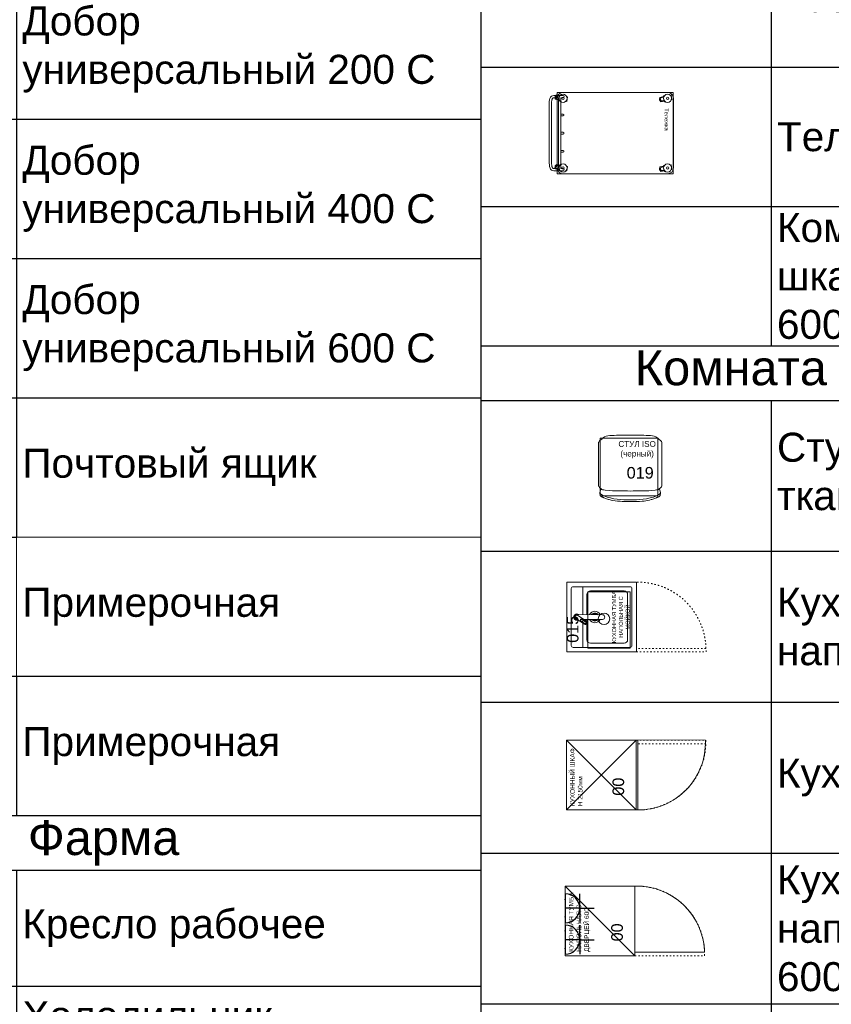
# Model space of a CAD drawing. Header units: millimetres. Extents: x -692150 to 2662533, y -95416 to 65084.
# Tile 30 of 256: x -56977 to -49986, y -47898 to -39415. Entities that reach past the tile are written whole.
import ezdxf
from ezdxf import colors
from ezdxf.entities.mleader import LeaderData, LeaderLine
from ezdxf.math import Vec2, Vec3

# ---------------------------------------------------------------- set-up
doc = ezdxf.new("R2010")
doc.units = ezdxf.units.MM
doc.linetypes.add('ACAD_ISO03W100', pattern=[30, 12, -18])
doc.layers.add('09_АР_Мебель', color=7, linetype='Continuous', lineweight=9, true_color=0x000000)
doc.layers.add('1. ПОДЛОЖКА', color=7, linetype='Continuous', lineweight=0, true_color=0x9b9292)
doc.layers.add('11_АР_Номер мебели', color=1, linetype='Continuous', lineweight=13, plot=False)
doc.layers.add('17_АР_Текст', color=250, linetype='Continuous', lineweight=0)
doc.layers.add('ЭОМ', color=7, linetype='Continuous')
doc.styles.add('_ТЕКСТОВЫЙ', font='arial.ttf', dxfattribs={"width": 0.8})
doc.styles.add('HVAC_AEP', font='arial.ttf')
doc.styles.get("Standard").update_dxf_attribs({"font": 'arial.ttf'})

# ---------------------------------------------------------------- blocks, each defined once
blk = doc.blocks.new('_Dot')
at = {"color": 0, "linetype": 'ByBlock', "lineweight": -2}
blk.add_line((-0.5, 0), (-1, 0), dxfattribs=at)
at = {"color": 0, "linetype": 'ByBlock', "const_width": 0.5}
blk.add_lwpolyline([(-0.25, 0, 1), (0.25, 0, 1)], format="xyb", close=True, dxfattribs=at)
blk = doc.blocks.new('*T214')
at = {"color": 0, "linetype": 'ByBlock', "lineweight": -2, "transparency": 16777216}
for p, q in [((0, 0), (6500, 0)), ((0, 0), (0, -18817.053206)), ((2500, 0), (2500, -16417.053206)), ((6500, 0), (6500, -18817.053206)), ((0, -1200), (6500, -1200)), ((0, -2400), (6500, -2400)), ((0, -3600), (6500, -3600)), ((0, -4800), (6500, -4800)), ((0, -6408.526603), (6500, -6408.526603)), ((0, -8017.053206), (6500, -8017.053206)), ((0, -9217.053206), (6500, -9217.053206)), ((0, -10417.053206), (6500, -10417.053206)), ((0, -11617.053206), (6500, -11617.053206)), ((0, -12817.053206), (6500, -12817.053206)), ((0, -14017.053206), (6500, -14017.053206)), ((0, -15217.053206), (6500, -15217.053206)), ((0, -16417.053206), (2500, -16417.053206)), ((0, -17617.053206), (6500, -17617.053206)), ((2500, -17617.053206), (2500, -18817.053206)), ((0, -18817.053206), (6500, -18817.053206))]:
    blk.add_line(p, q, dxfattribs=at)
at = {"color": 0, "linetype": 'ByBlock', "lineweight": 9, "transparency": 16777216}
for q in [(6500, -16417.053206), (2500, -17617.053206)]:
    blk.add_line((2500, -16417.053206), q, dxfattribs=at)
at = {"color": 0, "lineweight": 15, "transparency": 16777216, "char_height": 250, "width": 3900, "attachment_point": 4, "style": 'HVAC_AEP'}
for s, insert in [('Холодильник для^Jнапитков', (2550, -600)), ('Ларь морозильный', (2550, -1800)), ('Шкаф абонементный', (2550, -3000)), ('Витрина настенная', (2550, -4200)), ('Барьер^Jуниверсальный для^Jоткрытой выкладки^J1400 С', (2550, -5604.263302)), ('Барьер^Jуниверсальный для^Jоткрытой выкладки^J700 С', (2550, -7212.789905)), ('Витрина напольная', (2550, -8617.053206)), ('Стеллаж для^Jгофротары', (2550, -9817.053206)), ('Терминал СУО^Jнапольный', (2550, -11017.053206)), ('Добор^Jуниверсальный 200 С', (2550, -12217.053206)), ('Добор^Jуниверсальный 400 С', (2550, -13417.053206)), ('Добор^Jуниверсальный 600 С', (2550, -14617.053206)), ('Почтовый ящик', (2550, -15817.053206)), ('Примерочная ', (2550, -17017.053206)), ('Примерочная ', (2550, -18217.053206))]:
    blk.add_mtext(s, dxfattribs=dict(at, insert=insert))
blk = doc.blocks.new('*T216')
at = {"color": 0, "linetype": 'ByBlock', "lineweight": -2, "transparency": 16777216}
for p, q in [((0, 0), (6500, 0)), ((0, 0), (0, -9080.2)), ((6500, 0), (6500, -9080.2)), ((0, -469.7), (6500, -469.7)), ((2500, -469.7), (2500, -9080.2)), ((0, -1469.7), (6500, -1469.7)), ((0, -2469.7), (6500, -2469.7)), ((0, -4075), (6500, -4075)), ((0, -5680.2), (6500, -5680.2)), ((0, -6680.2), (6500, -6680.2)), ((0, -7880.2), (6500, -7880.2)), ((0, -9080.2), (6500, -9080.2))]:
    blk.add_line(p, q, dxfattribs=at)
at = {"color": 0, "lineweight": 15, "transparency": 16777216, "style": 'HVAC_AEP'}
for s, insert, char_height, width, attachment_point in [('Фарма', (3250, -234.8), 300, 6497, 5), ('Кресло рабочее', (2550, -969.7), 250, 3900, 4), ('Холодильник^Jфармацевтический', (2550, -1969.7), 250, 3900, 4), ('Аптечный шкаф для^Jрецептурных^Jлекарств с замками^J1099Х460Х 2200', (2550, -3272.3), 250, 3900, 4), ('Аптечный шкаф для^Jхранения резиновых^Jизделий^J600Х400Х2000 мм', (2550, -4877.6), 250, 3900, 4), ('Шкаф для хранения^JЛП 800Х400Х 2000', (2550, -6180.2), 250, 3900, 4), ('Шкаф металл.для^Jхранения ССЖ^J300Х500Х 1860', (2550, -7280.2), 250, 3900, 4), ('Тумба под^Jхолодильник^J600Х610Х516', (2550, -8480.2), 250, 3900, 4)]:
    blk.add_mtext(s, dxfattribs=dict(at, insert=insert, char_height=char_height, width=width, attachment_point=attachment_point))
blk = doc.blocks.new('*T218')
at = {"color": 0, "linetype": 'ByBlock', "lineweight": -2, "transparency": 16777216}
for p, q in [((0, 0), (6500, 0)), ((0, 0), (0, -7669.7)), ((6500, 0), (6500, -7669.7)), ((0, -469.7), (6500, -469.7)), ((2500, -469.7), (2500, -7669.7)), ((0, -1669.7), (6500, -1669.7)), ((0, -2869.7), (6500, -2869.7)), ((0, -4069.7), (6500, -4069.7)), ((0, -5269.7), (6500, -5269.7)), ((0, -6469.7), (6500, -6469.7)), ((0, -7669.7), (6500, -7669.7))]:
    blk.add_line(p, q, dxfattribs=at)
at = {"color": 0, "lineweight": 15, "transparency": 16777216, "style": 'HVAC_AEP'}
for s, insert, char_height, width, attachment_point in [('БЭК (сортировка)', (3250, -234.8), 300, 6497, 5), ('Стол упаковочный^J1200', (2550, -1069.7), 250, 3900, 4), ('Штемпелевальная^Jтумба', (2550, -2269.7), 250, 3900, 4), ('Клеть для^Jкорреспонденции', (2550, -3469.7), 250, 3900, 4), ('Весы', (2550, -4669.7), 250, 3900, 4), ('Тележка', (2550, -5869.7), 250, 3900, 4), ('Коммутационный^Jшкаф навесной^J600х600мм', (2550, -7069.7), 250, 3900, 4)]:
    blk.add_mtext(s, dxfattribs=dict(at, insert=insert, char_height=char_height, width=width, attachment_point=attachment_point))
blk = doc.blocks.new('Тележка')
at = {"layer": '09_АР_Мебель'}
for p, q in [((-300, -0.1), (300, 0.1)), ((-349.7, -950.1), (-350, -50.1)), ((-325.8, -19.1), (-286.4, -12.2)), ((-324.7, -25.3), (-325.8, -19.1)), ((-320.4, -84.2), (-321.5, -77.7)), ((-317.4, -83.7), (-320.4, -84.2)), ((-318, -80.1), (-317.4, -83.7)), ((-308.4, -117.6), (-314.7, -81.9)), ((-297.6, -120.8), (-311.6, -83.1)), ((-286.4, -12.2), (-285.3, -18.3)), ((-278, -117.3), (-277.8, -77.1)), ((-275.3, -74.9), (-269, -110.6)), ((-272.7, -72.1), (-272.1, -75.6)), ((-272.1, -75.6), (-269.2, -75.1)), ((-269.2, -75.1), (-270.3, -68.7)), ((274.2, -18.9), (313.6, -11.9)), ((275.3, -25.1), (274.2, -18.9)), ((279.6, -84), (278.5, -77.5)), ((282.6, -83.4), (279.6, -84)), ((282, -79.9), (282.6, -83.4)), ((291.6, -117.4), (285.3, -81.7)), ((302.3, -120.6), (288.4, -82.9)), ((313.6, -11.9), (314.7, -18.1)), ((322, -117.1), (322.2, -76.9)), ((324.7, -74.7), (331, -110.4)), ((327.3, -71.9), (327.9, -75.4)), ((327.9, -75.4), (330.8, -74.9)), ((330.8, -74.9), (329.7, -68.4)), ((350, -49.9), (350.3, -949.9)), ((-299.4, -116), (-308.4, -117.6)), ((-287.8, -119), (-297.6, -120.8)), ((-281.9, -108.9), (-296.8, -111.5)), ((-295.1, -116.3), (-296.8, -111.5)), ((-295.1, -116.3), (-281.9, -113.9)), ((-289.4, -110.2), (-281.9, -108.9)), ((-287.8, -119), (-278, -117.3)), ((-281.9, -113.9), (-281.9, -108.9)), ((-269, -110.6), (-277.9, -112.2)), ((300.6, -115.8), (291.6, -117.4)), ((312.2, -118.8), (302.3, -120.6)), ((318.1, -108.6), (303.2, -111.3)), ((304.9, -116), (303.2, -111.3)), ((304.9, -116), (318.1, -113.7)), ((310.6, -110), (318.1, -108.6)), ((312.2, -118.8), (322, -117.1)), ((318.1, -113.7), (318.1, -108.6)), ((331, -110.4), (322.1, -112)), ((-314.4, -918.4), (-313.3, -912.2)), ((-313.3, -912.2), (-273.9, -919.1)), ((-273.9, -919.1), (-275, -925.3)), ((285.6, -918.1), (286.7, -912)), ((286.7, -912), (326.1, -918.9)), ((326.1, -918.9), (325, -925.1)), ((-330.6, -1010.7), (-324.3, -974.9)), ((-321.7, -1012.2), (-330.6, -1010.7)), ((-330.5, -975.1), (-329.3, -968.7)), ((-327.5, -975.7), (-330.5, -975.1)), ((-326.9, -972.1), (-327.5, -975.7)), ((-324.7, -970.1), (-324.7, -950.1)), ((-324.7, -970.1), (-324.6, -1020.1)), ((-321.6, -1017.3), (-321.9, -977.2)), ((-311.8, -1019), (-321.6, -1017.3)), ((-317.7, -1014), (-317.7, -1008.9)), ((-302.8, -1011.5), (-317.7, -1008.9)), ((-317.7, -1014), (-304.5, -1016.3)), ((-310.2, -1010.2), (-302.8, -1011.5)), ((-304.7, -950.1), (-304.7, -970.1)), ((305.3, -969.9), (-304.7, -970.1)), ((305.4, -989.9), (-304.7, -990.1)), ((-304.6, -1019.5), (-304.7, -990.1)), ((-304.5, -1016.3), (-302.8, -1011.5)), ((-301.9, -1020.8), (-288, -983.1)), ((-291.2, -1017.6), (-300.2, -1016)), ((300.4, -999.9), (-299.6, -1000.1)), ((-284.9, -981.9), (-291.2, -1017.6)), ((-281.6, -980.1), (-282.2, -983.6)), ((-282.2, -983.6), (-279.3, -984.2)), ((-279.3, -984.2), (-278.1, -977.7)), ((-163.4, -950.1), (-163.4, -970.1)), ((-148.4, -950.1), (-148.4, -970.1)), ((-7.2, -950), (-7.2, -970)), ((7.8, -950), (7.8, -970)), ((149.1, -949.9), (149.1, -969.9)), ((164.1, -949.9), (164.1, -969.9)), ((269.4, -1010.4), (275.7, -974.7)), ((278.3, -1012), (269.4, -1010.4)), ((269.5, -974.9), (270.7, -968.5)), ((272.5, -975.5), (269.5, -974.9)), ((273.1, -971.9), (272.5, -975.5)), ((278.4, -1017.1), (278.1, -976.9)), ((288.2, -1018.8), (278.4, -1017.1)), ((282.3, -1013.7), (282.3, -1008.7)), ((297.2, -1011.3), (282.3, -1008.7)), ((282.3, -1013.7), (295.5, -1016)), ((289.8, -1010), (297.2, -1011.3)), ((295.5, -1016), (297.2, -1011.3)), ((298.1, -1020.6), (312, -982.9)), ((308.8, -1017.4), (299.8, -1015.8)), ((305.3, -949.9), (305.3, -969.9)), ((305.4, -1019.2), (305.4, -989.9)), ((315.1, -981.6), (308.8, -1017.4)), ((318.4, -979.9), (317.8, -983.4)), ((317.8, -983.4), (320.7, -983.9)), ((320.7, -983.9), (321.9, -977.5)), ((325.3, -969.9), (325.3, -949.9)), ((325.4, -1019.9), (325.3, -969.9)), ((-311.8, -1019), (-301.9, -1020.8)), ((225.4, -1049.9), (-224.6, -1050.1)), ((-224.6, -1070.1), (225.4, -1069.9)), ((288.2, -1018.8), (298.1, -1020.6))]:
    blk.add_line(p, q, dxfattribs=at)
for centre, radius in [((-300, -50.1), 35), ((-300, -50.1), 10), ((300, -49.9), 35), ((300, -49.9), 10), ((-299.7, -950.1), 35), ((300.3, -949.9), 35), ((-299.7, -950.1), 10), ((300.3, -949.9), 10)]:
    blk.add_circle(centre, radius, dxfattribs=at)
for centre, radius, start, end in [((300, -49.9), 50, 0.02028, 90.02028), ((-300, -50.1), 50, 90.02028, 180.02028), ((-299.7, -950.1), 50, 180.02028, 270.02028), ((-314.7, -950.1), 10, 0.02028, 180.02028), ((-155.9, -950.1), 7.5, 0.02028, 180.02028), ((0.3, -950), 7.5, 0.02028, 180.02028), ((156.6, -949.9), 7.5, 0.02028, 180.02028), ((300.3, -949.9), 50, 270.02028, 0.02028), ((315.3, -949.9), 10, 0.02028, 180.02028)]:
    blk.add_arc(centre, radius, start, end, dxfattribs=at)
for points in [[(-324.6, -1020.1), (-322.5, -1040.1), (-224.6, -1070.1)], [(325.4, -1019.9), (323.3, -1039.8), (225.4, -1069.9)]]:
    blk.add_spline(points, degree=3, dxfattribs=at)
for points in [[(-304.6, -1019.5), (-304.6, -1020.2), (-304.6, -1020.9), (-304.5, -1022.9), (-304.5, -1024.3), (-304.3, -1027.2), (-304.2, -1028.8), (-303.9, -1031.6), (-303.7, -1032.8), (-303.5, -1034), (-303.4, -1034.2), (-303.3, -1034.7), (-303.2, -1034.8), (-303.1, -1035.2), (-303.1, -1035.3), (-302.9, -1035.8), (-302.8, -1036.1), (-302.5, -1036.9), (-302.2, -1037.4), (-301.6, -1038.3), (-301.2, -1038.7), (-300.4, -1039.6), (-299.9, -1040.1), (-298.6, -1041.1), (-297.8, -1041.5), (-296.1, -1042.6), (-295.1, -1043.1), (-292.7, -1044), (-291.4, -1044.5), (-287.7, -1045.7), (-285.1, -1046.4), (-279.2, -1047.6), (-276, -1048), (-269.2, -1048.8), (-265.6, -1049.1), (-257.9, -1049.6), (-254, -1049.8), (-243.4, -1050), (-236.5, -1050.1), (-227.9, -1050.1), (-226.3, -1050.1), (-224.6, -1050.1)], [(305.4, -1019.2), (305.3, -1020), (305.3, -1020.7), (305.3, -1022.7), (305.2, -1024), (305.1, -1027), (304.9, -1028.6), (304.6, -1031.4), (304.4, -1032.6), (304.2, -1033.8), (304.1, -1034), (304, -1034.5), (304, -1034.6), (303.9, -1035), (303.8, -1035.1), (303.7, -1035.6), (303.6, -1035.9), (303.2, -1036.7), (302.9, -1037.2), (302.3, -1038.1), (302, -1038.5), (301.1, -1039.4), (300.6, -1039.9), (299.3, -1040.8), (298.6, -1041.3), (296.8, -1042.3), (295.8, -1042.8), (293.5, -1043.8), (292.2, -1044.3), (288.5, -1045.5), (285.8, -1046.2), (280, -1047.4), (276.8, -1047.8), (269.9, -1048.6), (266.3, -1049), (258.7, -1049.4), (254.7, -1049.6), (244.1, -1049.9), (237.3, -1049.9), (228.7, -1049.9), (227, -1049.9), (225.4, -1049.9)]]:
    blk.add_open_spline(points, degree=3, knots=[0, 0, 0, 0, 2.047658, 2.047658, 6.142973, 6.142973, 11.89503, 11.89503, 17.647088, 17.647088, 19.389167, 19.389167, 20.854244, 20.854244, 22.319321, 22.319321, 25.249476, 25.249476, 31.435607, 31.435607, 37.621739, 37.621739, 43.80787, 43.80787, 49.994001, 49.994001, 56.180132, 56.180132, 62.366264, 62.366264, 72.434078, 72.434078, 82.501892, 82.501892, 92.569706, 92.569706, 102.63752, 102.63752, 118.715994, 118.715994, 122.485284, 122.485284, 122.485284, 122.485284], dxfattribs=at)
at = {"layer": '1. ПОДЛОЖКА'}
blk.add_lwpolyline([(-349.8, -3), (-349.8, -1000), (350.2, -1000), (350.2, -3)], close=True, dxfattribs=at)
at = {"layer": '09_АР_Мебель', "insert": (-214.9, -40.4), "char_height": 35, "attachment_point": 1}
blk.add_mtext_dynamic_manual_height_columns('{\\C7;Тележка}', width=571.345, gutter_width=12.5, heights=[0], dxfattribs=at)
blk = doc.blocks.new('*T219')
at = {"color": 0, "linetype": 'ByBlock', "lineweight": -2, "transparency": 16777216}
for p, q in [((0, 0), (6500, 0)), ((0, 0), (0, -12369.7)), ((6500, 0), (6500, -12369.7)), ((0, -469.7), (6500, -469.7)), ((2500, -469.7), (2500, -12369.7)), ((0, -1769.7), (6500, -1769.7)), ((0, -3069.7), (6500, -3069.7)), ((0, -4369.7), (6500, -4369.7)), ((0, -5669.7), (6500, -5669.7)), ((0, -6969.7), (6500, -6969.7)), ((0, -8269.7), (6500, -8269.7)), ((0, -9569.7), (6500, -9569.7)), ((0, -10869.7), (6500, -10869.7)), ((0, -12369.7), (6500, -12369.7))]:
    blk.add_line(p, q, dxfattribs=at)
at = {"color": 0, "lineweight": 15, "transparency": 16777216, "style": 'HVAC_AEP'}
for s, insert, char_height, width, attachment_point in [('Комната персонала', (3250, -234.8), 300, 6497, 5), ('Стул ISO (черная^Jткань)', (2550, -1119.7), 250, 3900, 4), ('Кухонная тумба^Jнапольная с мойкой', (2550, -2419.7), 250, 3900, 4), ('Кухонный шкаф 600', (2550, -3719.7), 250, 3900, 4), ('Кухонная тумба^Jнапольная с дверцей^J600', (2550, -5019.7), 250, 3900, 4), ('Кухонная тумба^Jнапольная с ящиком^J800', (2550, -6319.7), 250, 3900, 4), ('Кухонный шкаф^Jнавесной 600', (2550, -7619.7), 250, 3900, 4), ('Кухонный шкаф^Jнавесной 400', (2550, -8919.7), 250, 3900, 4), ('Стол обеденный^JСтол (розетка для^Jчайника)', (2550, -10219.7), 250, 3900, 4), ('Холодильник^JХолодильник^J(розетка под СВЧ)', (2550, -11619.7), 250, 3900, 4)]:
    blk.add_mtext(s, dxfattribs=dict(at, insert=insert, char_height=char_height, width=width, attachment_point=attachment_point))
blk = doc.blocks.new('Мойка кухонная LIGHT')
at = {"layer": '09_АР_Мебель'}
for p, q in [((600, 0), (0, 0)), ((0, 0), (0, -600)), ((600, 0), (600, -600)), ((38.5, -545), (38.5, -55)), ((545, -38.5), (55, -38.5)), ((286.4, -78.7), (237.7, -152.3)), ((561.5, -55), (561.5, -545)), ((247.5, -137.5), (38.5, -137.5)), ((267.1, -121.8), (244.1, -156.6)), ((276.5, -137.5), (256.7, -137.5)), ((280.9, -131.1), (257.2, -165.5)), ((313.7, -97.2), (263.5, -169.8)), ((278, -88), (278, -91.3)), ((278.3, -119.3), (278.5, -134.7)), ((278.6, -148), (280.2, -308)), ((322, -88), (319.8, -308)), ((561.5, -137.5), (321.5, -137.5)), ((75, -495), (75, -204)), ((242.4, -174), (105, -174)), ((278.9, -174), (259.2, -174)), ((495, -174), (321.3, -174)), ((525, -204), (525, -495)), ((545, -561.5), (55, -561.5)), ((495, -525), (105, -525)), ((0, -600), (600, -600))]:
    blk.add_line(p, q, dxfattribs=at)
at = {"layer": '09_АР_Мебель', "linetype": 'ACAD_ISO03W100'}
for p, q in [((0, -600), (0, -1199.4)), ((30.1, -1199.4), (30.1, -600)), ((-1, -1200), (29, -1200))]:
    blk.add_line(p, q, dxfattribs=at)
at = {"layer": '09_АР_Мебель'}
for centre, radius, start, end in [((55, -55), 16.5, 90, 180), ((300, -88), 27.5, 322.55334, 199.64776), ((300, -88), 22, 358.85412, 181.14588), ((300, -88), 16.5, 324.79597, 147.08773), ((545, -55), 16.5, 0, 90), ((250.8, -160.8), 15.6, 145.94185, 325.94185), ((250.8, -160.8), 7.92, 145.94185, 325.94185), ((274, -126.4), 8.34, 324.79597, 147.08773), ((105, -204), 30, 90, 180), ((300, -242), 49.5, 114.98604, 246.15984), ((300, -242), 34.7, 126.76165, 234.38423), ((300, -242), 28.7, 157.0247, 202.9753), ((278.1, -232.7), 4.95, 75.07827, 157.0247), ((278.1, -251.3), 4.95, 202.9753, 288.30817), ((300, -242), 49.5, 293.84016, 65.01396), ((300, -242), 34.7, 305.61577, 53.23835), ((321.9, -251.3), 4.95, 251.69183, 337.0247), ((321.9, -232.7), 4.95, 22.9753, 104.92173), ((300, -242), 28.7, 337.0247, 22.9753), ((495, -204), 30, 0, 90), ((300, -308), 19.8, 180, 0), ((105, -495), 30, 180, 270), ((495, -495), 30, 270, 0), ((55, -545), 16.5, 180, 270), ((545, -545), 16.5, 270, 0)]:
    blk.add_arc(centre, radius, start, end, dxfattribs=at)
at = {"layer": '09_АР_Мебель', "linetype": 'ACAD_ISO03W100'}
blk.add_arc((15.8, -615.1), 584.4, 271.39574, 1.4851, dxfattribs=at)
at = {"layer": '1. ПОДЛОЖКА'}
for points in [[(0, 0), (600, 0), (600, -600), (0, -600)], [(516.2, -182.8), (31.3, -182.8), (31.3, -547.8), (516.2, -547.8)]]:
    blk.add_lwpolyline(points, close=True, dxfattribs=at)
blk.add_circle((285.2, -321.2), 49.6, dxfattribs=at)
at = {"flags": 1}
for tag, p in [('КОД_ОБОРУДОВАНИЯ', (190, 67.1)), ('ДОП_ИНФОРМАЦИЯ', (190, 14.9)), ('ДОГОВОР', (621.9, -93.8))]:
    blk.add_attdef(tag, p, '', height=25, dxfattribs=at)
at = {"layer": '09_АР_Мебель', "linetype": 'Continuous', "insert": (300, -466.8), "char_height": 35, "attachment_point": 5}
blk.add_mtext_dynamic_manual_height_columns('{\\C7;КУХОННАЯ ТУМБА НАПОЛЬНАЯ С МОЙКОЙ}', width=537.47, gutter_width=12.5, heights=[0], dxfattribs=at)
at = {"layer": '11_АР_Номер мебели'}
blk.add_attdef('Номер', (78.1, -701.2), '', height=100, dxfattribs=at)
blk = doc.blocks.new('A$C21545FF3')
at = {"layer": 'ЭОМ', "color": 0, "linetype": 'Continuous', "lineweight": 30}
for p, q in [((-125, 125), (-125, 250)), ((-125, 125), (-250, 125)), ((-125, 125), (0, 125)), ((-125, 125), (-125, 0)), ((-250, 0), (0, 0))]:
    blk.add_line(p, q, dxfattribs=at)
blk.add_arc((-125, 0), 125, 0, 180, dxfattribs=at)
for p in [(-200, 0), (-50, 0)]:
    blk.add_point(p, dxfattribs=at)
blk = doc.blocks.new('Кухонная тумба напольная 600')
at = {"layer": '09_АР_Мебель', "linetype": 'ACAD_ISO03W100'}
for p, q in [((0, -600), (0, -1200)), ((30, -1200), (30, -600)), ((0, -1200), (30, -1200))]:
    blk.add_line(p, q, dxfattribs=at)
at = {"layer": '09_АР_Мебель'}
blk.add_lwpolyline([(600, -600), (0, -600), (0, 0), (600, 0)], close=True, dxfattribs=at)
blk.add_lwpolyline([(0, -600), (600, 0)], dxfattribs=at)
at = {"layer": '09_АР_Мебель', "linetype": 'ACAD_ISO03W100'}
blk.add_arc((13.5, -613.6), 586.6, 271.60811, 1.32949, dxfattribs=at)
at = {"layer": '1. ПОДЛОЖКА'}
for points in [[(600, 0), (0, 0), (0, -600), (600, -600)], [(30, -602.1), (30, -602.1), (30, -1200), (30, -1200)]]:
    blk.add_lwpolyline(points, close=True, dxfattribs=at)
blk.add_lwpolyline([(30, -1200, 0.41279), (600, -600)], format="xyb", dxfattribs=at)
at = {"layer": 'ЭОМ', "lineweight": 15, "rotation": 180}
for p in [(12.8, 0), (283.7, 0)]:
    blk.add_blockref('A$C21545FF3', p, dxfattribs=at)
at = {"flags": 1}
for tag, p in [('КОД_ОБОРУДОВАНИЯ', (7.7, 111.4)), ('ДОП_ИНФОРМАЦИЯ', (7.7, 59.2)), ('ДОГОВОР', (12.8, 9.2))]:
    blk.add_attdef(tag, p, '', height=25, dxfattribs=at)
at = {"layer": '09_АР_Мебель', "insert": (32.5, -30.8), "char_height": 40, "attachment_point": 1}
blk.add_mtext_dynamic_manual_height_columns('{\\C7;КУХОННАЯ ТУМБА\\PНАПОЛЬНАЯ С ДВЕРЦЕЙ 600}', width=546.547, gutter_width=12.5, heights=[0], dxfattribs=at)
at = {"layer": '11_АР_Номер мебели', "flags": 4}
blk.add_attdef('Номер', (122.9, -495.8), '', height=100, dxfattribs=at)
blk = doc.blocks.new('Кухонный шкаф Н2150')
at = {"layer": '09_АР_Мебель', "linetype": 'ACAD_ISO03W100'}
for p, q in [((570, -1200), (570, -600)), ((600, -600), (600, -1200)), ((600, -1200), (570, -1200))]:
    blk.add_line(p, q, dxfattribs=at)
at = {"layer": '09_АР_Мебель'}
blk.add_lwpolyline([(600, -600), (0, -600), (0, 0), (600, 0)], close=True, dxfattribs=at)
for points in [[(0, -600), (600, 0)], [(600, -600), (0, 0)]]:
    blk.add_lwpolyline(points, dxfattribs=at)
at = {"layer": '09_АР_Мебель', "linetype": 'ACAD_ISO03W100'}
blk.add_arc((586.5, -613.6), 586.6, 178.67051, 268.39189, dxfattribs=at)
at = {"layer": '1. ПОДЛОЖКА'}
blk.add_lwpolyline([(600, 0), (-0.2, 0), (-0.2, -613.6), (600, -613.6)], close=True, dxfattribs=at)
blk.add_lwpolyline([(602.9, -619.8), (600, -1196.1, -0.425803), (-0.2, -613.6)], format="xyb", dxfattribs=at)
at = {"flags": 1}
for tag, p in [('КОД_ОБОРУДОВАНИЯ', (7.7, 111.4)), ('ДОП_ИНФОРМАЦИЯ', (7.7, 59.2)), ('ДОГОВОР', (12.8, 9.2))]:
    blk.add_attdef(tag, p, '', height=25, dxfattribs=at)
at = {"layer": '09_АР_Мебель', "insert": (32.5, -30.8), "char_height": 40, "attachment_point": 1}
blk.add_mtext_dynamic_manual_height_columns('{\\C7;КУХОННЫЙ ШКАФ\\PH 2150мм}', width=971.048, gutter_width=12.5, heights=[0], dxfattribs=at)
at = {"layer": '11_АР_Номер мебели', "flags": 4}
blk.add_attdef('Номер', (122.9, -495.8), '', height=100, dxfattribs=at)
blk = doc.blocks.new('Стул')
at = {"layer": '09_АР_Мебель'}
for p, q in [((-272.5, 457.5), (-272.5, 187.5)), ((272.5, 457.5), (272.5, 187.5)), ((-260.4, 74.5), (-255.7, 101.9)), ((260.4, 74.5), (255.7, 101.9)), ((-258.2, 50.5), (-260.4, 74.5)), ((258.2, 50.5), (260.4, 74.5))]:
    blk.add_line(p, q, dxfattribs=at)
for points, knots in [([(-272.5, 457.5), (-272.4, 472.1), (-272.3, 489), (-272.4, 507.5), (-270, 520.3), (-248.9, 535.6), (-217.5, 565.6), (-133.5, 573.3), (-44.5, 572.4), (0, 571.9)], [8.626658, 8.626658, 8.626658, 8.626658, 52.521027, 59.234811, 64.047752, 90.891923, 131.116467, 194.375748, 330.080561, 330.080561, 330.080561, 330.080561]), ([(272.5, 457.5), (272.4, 472.1), (272.3, 489), (272.4, 507.5), (270, 520.3), (248.9, 535.6), (217.5, 565.6), (133.5, 573.3), (44.5, 572.4), (0, 571.9)], [8.626658, 8.626658, 8.626658, 8.626658, 52.521027, 59.234811, 64.047752, 90.891923, 131.116467, 194.375748, 330.080561, 330.080561, 330.080561, 330.080561]), ([(-272.5, 187.5), (-272.4, 172.9), (-272.3, 156), (-272.4, 137.5), (-270, 124.8), (-256.8, 115.2), (-246.3, 106.2), (-242.9, 103.4)], [8.626658, 8.626658, 8.626658, 8.626658, 52.521027, 59.234811, 64.047752, 90.891923, 104.088874, 104.088874, 104.088874, 104.088874]), ([(272.5, 187.5), (272.4, 172.9), (272.3, 156), (272.4, 137.5), (270, 124.8), (256.8, 115.2), (246.3, 106.2), (242.9, 103.4)], [8.626658, 8.626658, 8.626658, 8.626658, 52.521027, 59.234811, 64.047752, 90.891923, 104.088874, 104.088874, 104.088874, 104.088874]), ([(-0.3, 91.4), (-31.7, 92), (-98.1, 93.3), (-182.2, 94.1), (-246.1, 105.1), (-255.7, 101.9)], [0, 0, 0, 0, 90.957455, 191.98862, 225.938775, 225.938775, 225.938775, 225.938775]), ([(0.3, 91.4), (31.7, 92), (121.8, 93.3), (182.2, 94.1), (246.1, 105.1), (255.7, 101.9)], [0, 0, 0, 0, 90.957455, 191.98862, 225.938775, 225.938775, 225.938775, 225.938775]), ([(-260.4, 74.5), (-253.9, 62.9), (-172.6, 20.5), (-68.1, 14.1), (-0.3, 14.7), (-0.3, 14.7), (-0.3, 14.7), (-0.3, 14.7), (-0.2, 14.7), (-0.1, 14.7), (0, 14.7)], [260.49779, 260.49779, 260.49779, 260.49779, 300.495976, 508.274753, 508.274753, 508.274753, 508.27557, 508.27557, 508.27557, 508.603601, 508.603601, 508.603601, 508.603601]), ([(-258.2, 50.5), (-257.5, 50), (-256.8, 49.5), (-253.8, 47.4), (-251.5, 45.9), (-246.9, 43.2), (-244.6, 42), (-240.4, 39.9), (-238.5, 39), (-235.7, 37.7), (-234.7, 37.2), (-231.1, 35.6), (-228.6, 34.5), (-220.9, 31.2), (-215.8, 29.2), (-200.4, 23.5), (-190.2, 20.1), (-160.2, 11.7), (-140.4, 7.8), (-77.4, 2.5), (-57.9, 1.1), (-25.6, 0), (-12.9, -0.1), (-0.2, 0), (-0.2, 0), (-0.2, 0), (-0.2, 0), (-0.1, 0), (-0.1, 0), (0, 0)], [277.161154, 277.161154, 277.161154, 277.161154, 279.234061, 279.234061, 285.775653, 285.775653, 292.317245, 292.317245, 297.582633, 297.582633, 300.513609, 300.513609, 308.017478, 308.017478, 323.025215, 323.025215, 353.040689, 353.040689, 411.428043, 411.428043, 469.815397, 469.815397, 508.274753, 508.274753, 508.274753, 508.275601, 508.275601, 508.275601, 508.478317, 508.478317, 508.478317, 508.478317]), ([(260.4, 74.5), (253.9, 62.9), (172.6, 20.5), (68.1, 14.1), (0.3, 14.7), (0.3, 14.7), (0.3, 14.7), (0.3, 14.7), (0.2, 14.7), (0.1, 14.7), (0, 14.7)], [260.49779, 260.49779, 260.49779, 260.49779, 300.495976, 508.274753, 508.274753, 508.274753, 508.27557, 508.27557, 508.27557, 508.603601, 508.603601, 508.603601, 508.603601]), ([(258.2, 50.5), (257.5, 50), (256.8, 49.5), (253.8, 47.4), (251.5, 45.9), (246.9, 43.2), (244.6, 42), (240.4, 39.9), (238.5, 39), (235.7, 37.7), (234.7, 37.2), (231.1, 35.6), (228.6, 34.5), (220.9, 31.2), (215.8, 29.2), (200.4, 23.5), (190.2, 20.1), (160.2, 11.7), (140.4, 7.8), (101.1, 2.5), (57.9, 1.1), (25.6, 0), (12.9, -0.1), (0.2, 0), (0.2, 0), (0.2, 0), (0.2, 0), (0.1, 0), (0.1, 0), (0, 0)], [277.161154, 277.161154, 277.161154, 277.161154, 279.234061, 279.234061, 285.775653, 285.775653, 292.317245, 292.317245, 297.582633, 297.582633, 300.513609, 300.513609, 308.017478, 308.017478, 323.025215, 323.025215, 353.040689, 353.040689, 411.428043, 411.428043, 469.815397, 469.815397, 508.274753, 508.274753, 508.274753, 508.275601, 508.275601, 508.275601, 508.478317, 508.478317, 508.478317, 508.478317])]:
    blk.add_open_spline(points, degree=3, knots=knots, dxfattribs=at)
at = {"layer": '1. ПОДЛОЖКА'}
blk.add_lwpolyline([(237.8, 545.9), (-258.2, 545.9), (-258.2, 50.5), (237.8, 50.5)], close=True, dxfattribs=at)
at = {"flags": 1}
for tag, p in [('КОД_ОБОРУДОВАНИЯ', (13.3, 666.9)), ('ДОП_ИНФОРМАЦИЯ', (13.3, 614.7)), ('ДОГОВОР', (260.5, 569.2))]:
    blk.add_attdef(tag, p, '', height=25, dxfattribs=at)
at = {"layer": '09_АР_Мебель', "insert": (59.8, 447.9), "char_height": 50, "attachment_point": 5}
blk.add_mtext_dynamic_manual_height_columns('{\\C7;СТУЛ ISO\\P(черный)}', width=541.824, gutter_width=12.5, heights=[0], dxfattribs=at)
at = {"layer": '11_АР_Номер мебели'}
blk.add_attdef('Номер', (-30.4, 198.6), '', height=100, dxfattribs=at)

msp = doc.modelspace()

# ---------------------------------------------------------------- block references
for name, p in [('*T214', (-59504.5, -27455.1)), ('*T218', (-53004.5, -34555.1)), ('*T219', (-53004.5, -42224.8)), ('*T216', (-59504.5, -46272.2))]:
    msp.add_blockref(name, p)
at = {"lineweight": 35, "rotation": 270}
msp.add_blockref('Тележка', (-51346.8, -40392.5), dxfattribs=at)
msp.add_blockref('Стул', (-51718.7, -43567.2)).add_auto_attribs({'Номер': '019'})
at = {"color": 251, "linetype": 'Continuous'}
ref = msp.add_blockref('Мойка кухонная LIGHT', (-52265.5, -44861.5), dxfattribs=dict(at, rotation=90))
ref.add_attrib('Номер', '015', (-52164.3, -44783.4), dxfattribs={"layer": '11_АР_Номер мебели', "height": 100, "rotation": 90})
ref = msp.add_blockref('Кухонный шкаф Н2150', (-52267.1, -46223.4), dxfattribs=dict(rotation=90))
ref.add_attrib('Номер', '00', (-51771.3, -46100.4), dxfattribs={"layer": '11_АР_Номер мебели', "height": 100, "rotation": 90})
ref = msp.add_blockref('Кухонная тумба напольная 600', (-52277.9, -47478.8), dxfattribs=dict(rotation=90))
ref.add_attrib('Номер', '00', (-51782.1, -47355.8), dxfattribs={"layer": '11_АР_Номер мебели', "height": 100, "rotation": 90})

# ---------------------------------------------------------------- leaders
at = {"layer": '17_АР_Текст', "lineweight": 18}
ml = msp.add_multileader_mtext('Standard', dxfattribs=at)
ml.set_content('ЦСУ оборудование:\\PМонитор 23,8"\\PСистемный блок (с комплектующими)\\PИсточник бесперебойного питания\\PМышь, клавиатура\\PWeb-камера\\PМФУ лазерный', color=256, style='_ТЕКСТОВЫЙ')
ml.set_leader_properties(lineweight=0)
ml.set_arrow_properties(name='DOT')
ml.build(insert=Vec2(0, 0))
ml.multileader.update_dxf_attribs({"text_left_attachment_type": 6, "text_right_attachment_type": 6, "dogleg_length": 0.36, "arrow_head_size": 50, "scale": 100})
ctx = ml.context
ctx.base_point, ctx.scale, ctx.char_height, ctx.arrow_head_size, ctx.landing_gap_size, ctx.plane_origin = Vec3(-74068.3, -45779.6), 100, 200, 50, 100, Vec3(-68828.3, -40627.4)
ctx.left_attachment, ctx.right_attachment, ctx.attachment_type = 6, 6, 2
notes = []
notes.append((ctx, [(1, (1, 1, 0), (-74104.3, -45779.6), (1, 0), 36, [(0, [(-74104.3, -44789.7)], 0, [])])]))
ctx.mtext.insert, ctx.mtext.width, ctx.mtext.defined_height, ctx.mtext.flow_direction = Vec3(-73968.3, -45524.1), 5220.324, 815.5, 5
for ctx, leaders in notes:
    for number, flags, end, landing, length, lines in leaders:
        leader = LeaderData()
        leader.index, (leader.has_last_leader_line, leader.has_dogleg_vector, leader.attachment_direction) = number, flags
        leader.last_leader_point, leader.dogleg_vector, leader.dogleg_length = Vec3(end), Vec3(landing), length
        for number, points, colour, breaks in lines:
            line = LeaderLine()
            line.index, line.vertices, line.color, line.breaks = number, Vec3.list(points), colors.encode_raw_color(colour), breaks
            leader.lines.append(line)
        ctx.leaders.append(leader)

doc.saveas('drawing.dxf')
